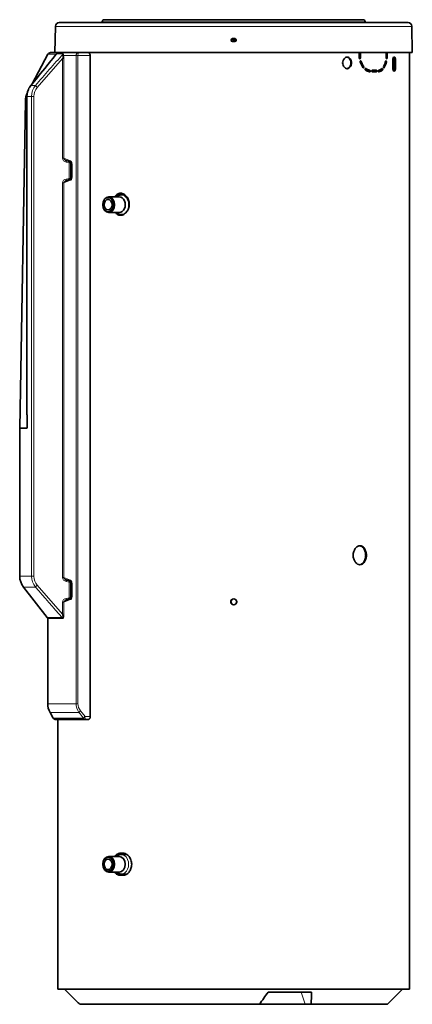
# Model space of a CAD drawing. Header units: millimetres. Extents: x -1322 to 2906, y -1845 to 3109.
# Tile 3 of 7: x -1306 to -632, y 355 to 2046. Entities that reach past the tile are written whole.
import ezdxf

# ---------------------------------------------------------------- set-up
doc = ezdxf.new("R2010")
doc.units = ezdxf.units.MM
for name, color, linetype in [('7622280', 7, 'Continuous'), ('7627262', 7, 'Continuous'), ('7627729', 7, 'Continuous'), ('7682704', 7, 'Continuous'), ('97758856_ECROU_R', 7, 'Continuous'), ('EEP06411_TUBE_CO', 7, 'Continuous'), ('FactualArea', 7, 'Continuous')]:
    doc.layers.add(name, color=color, linetype=linetype)

# ---------------------------------------------------------------- blocks, each defined once
blk = doc.blocks.new('SE1')
at = {"layer": '7622280', "color": 2, "linetype": 'Continuous', "lineweight": 35}
for p, q in [((-697.7, 1955.9), (-697, 1958.9)), ((-1228.6, 380.9), (-1205, 357.4)), ((-804.9, 375.9), (-879.2, 375.9)), ((-674.6, 354.9), (-648.6, 380.9)), ((-1202.5, 354.9), (-894.1, 354.9)), ((-894.1, 354.9), (-815.5, 354.9)), ((-815.5, 354.9), (-805.4, 354.9)), ((-805.4, 354.9), (-674.6, 354.9))]:
    blk.add_line(p, q, dxfattribs=at)
at = {"layer": '7622280', "color": 7, "linetype": 'Continuous', "lineweight": 18}
blk.add_line((-822.7, 375.9), (-815.5, 354.9), dxfattribs=at)
at = {"layer": '7622280', "color": 2, "linetype": 'Continuous', "lineweight": 35}
for centre, radius, start, end in [((-5130.8, 3371.9), 5201.1, 324.5452, 324.8287), ((-3632.7, 434.2), 2828.5, 358.3929, 358.8184), ((733.9, 2296), 2741.8, 224.9963, 225.07)]:
    blk.add_arc(centre, radius, start, end, dxfattribs=at)
at = {"layer": '7627262', "color": 2, "linetype": 'Continuous', "lineweight": 35}
for p, q in [((-1257, 1986.3), (-1283.9, 1935.5)), ((-1204.7, 1988.9), (-1252.5, 1988.9)), ((-1204.7, 1988.9), (-1188.8, 1988.9)), ((-1184.4, 848.9), (-1184.4, 1983.9)), ((-1293.1, 1913.9), (-1293.1, 1367.3)), ((-1295.7, 1906.4), (-1305.5, 1343.9)), ((-1225.8, 1803.9), (-1226.8, 1804.3)), ((-1216.3, 1797.2), (-1216.3, 1775.7)), ((-1305.5, 1343.9), (-1293, 1343.9)), ((-1305.5, 1343.9), (-1305.5, 1089.9)), ((-1225.8, 1083.9), (-1226.8, 1084.3)), ((-1299.2, 1071.4), (-1258.2, 1018.9)), ((-1216.3, 1077.2), (-1216.3, 1055.7)), ((-1257.5, 1017.1), (-1257.5, 871.1)), ((-1253.5, 856.1), (-1247.9, 846.4)), ((-1243.6, 843.9), (-1192.7, 843.9)), ((-1188.5, 843.9), (-1192.7, 843.9))]:
    blk.add_line(p, q, dxfattribs=at)
at = {"layer": '7627262', "color": 7, "linetype": 'Continuous', "lineweight": 18}
for p, q in [((-1232.2, 1978.8), (-1275.4, 1929.3)), ((-1242.8, 1986.3), (-1257, 1986.3)), ((-1241.9, 1987), (-1230.7, 1987)), ((-1232.2, 1807.6), (-1232.2, 1978.8)), ((-1232.2, 1978.8), (-1229.8, 1978.8)), ((-1208.9, 1983.9), (-1230.2, 1983.9)), ((-1229.8, 1978.8), (-1229.8, 1807.6)), ((-1208.9, 871.1), (-1208.9, 1983.9)), ((-1208.9, 1983.9), (-1205.6, 1983.9)), ((-1205.6, 1983.9), (-1205.6, 871.1)), ((-1184.4, 1983.9), (-1205.6, 1983.9)), ((-1286.4, 1932.4), (-1286.5, 1932.4)), ((-1286.4, 1932.4), (-1278.6, 1932.4)), ((-1293, 1913.9), (-1293.1, 1913.9)), ((-1285.4, 1913.9), (-1293, 1913.9)), ((-1293, 1913.9), (-1293, 1344)), ((-1285.4, 1089.9), (-1285.4, 1913.9)), ((-1285.4, 1913.9), (-1281.2, 1913.9)), ((-1281.2, 1913.9), (-1281.2, 1089.9)), ((-1293.1, 1906.4), (-1295.7, 1906.4)), ((-1232.2, 1807.6), (-1229.8, 1807.6)), ((-1229.8, 1807.6), (-1218.4, 1803.1)), ((-1220.6, 1799.9), (-1226, 1801)), ((-1220.6, 1772.9), (-1220.6, 1799.9)), ((-1220.6, 1799.9), (-1218.2, 1799.9)), ((-1216.6, 1799.3), (-1218.2, 1799.9)), ((-1218.2, 1799.9), (-1218.2, 1772.9)), ((-1216.3, 1797.2), (-1215.9, 1797.2)), ((-1215.9, 1797.2), (-1215.9, 1775.7)), ((-1216.3, 1775.7), (-1215.9, 1775.7)), ((-1232.2, 1087.6), (-1232.2, 1765.3)), ((-1232.2, 1765.3), (-1229.8, 1765.3)), ((-1218.4, 1769.8), (-1229.8, 1765.3)), ((-1229.8, 1765.3), (-1229.8, 1087.6)), ((-1226, 1771.9), (-1220.6, 1772.9)), ((-1220.6, 1772.9), (-1218.2, 1772.9)), ((-1218.2, 1772.9), (-1216.6, 1773.6)), ((-1285.4, 1089.9), (-1305.5, 1089.9)), ((-1285.4, 1089.9), (-1281.2, 1089.9)), ((-1232.2, 1087.6), (-1229.8, 1087.6)), ((-1229.8, 1087.6), (-1218.4, 1083.1)), ((-1278.6, 1071.4), (-1299.2, 1071.4)), ((-1275.4, 1074.5), (-1232.2, 1025)), ((-1220.6, 1079.9), (-1226, 1081)), ((-1220.6, 1052.9), (-1220.6, 1079.9)), ((-1220.6, 1079.9), (-1218.2, 1079.9)), ((-1216.6, 1079.3), (-1218.2, 1079.9)), ((-1218.2, 1079.9), (-1218.2, 1052.9)), ((-1216.3, 1077.2), (-1215.9, 1077.2)), ((-1215.9, 1077.2), (-1215.9, 1055.7)), ((-1218.4, 1049.8), (-1229.8, 1045.3)), ((-1226, 1051.9), (-1220.6, 1052.9)), ((-1220.6, 1052.9), (-1218.2, 1052.9)), ((-1218.2, 1052.9), (-1216.6, 1053.6)), ((-1216.3, 1055.7), (-1215.9, 1055.7)), ((-1232.2, 1025), (-1232.2, 1045.3)), ((-1232.2, 1045.3), (-1229.8, 1045.3)), ((-1229.8, 1045.3), (-1229.8, 1025)), ((-1258.2, 1018.9), (-1232.6, 1018.9)), ((-1257.5, 1017.1), (-1232, 1017.1)), ((-1232.2, 1025), (-1229.8, 1025)), ((-1208.9, 871.1), (-1257.5, 871.1)), ((-1208.9, 871.1), (-1205.6, 871.1)), ((-1203.9, 856.1), (-1253.5, 856.1)), ((-1196.3, 846.4), (-1247.9, 846.4)), ((-1201.1, 858.6), (-1193.5, 848.9)), ((-1193.5, 848.9), (-1184.4, 848.9))]:
    blk.add_line(p, q, dxfattribs=at)
for centre, radius, start, end in [((8575, -6057.5), 12692, 140.66675, 140.98501), ((1842.5, -756), 4119.3, 138.2484, 139.2595), ((-942.1, 1780.4), 364.4, 145.5991, 146.0695), ((-1225.9, 1971.4), 22.3, 135.6586, 139.8957), ((-1236.8, 1979.8), 8.86, 125.376, 132.8752), ((-1251.7, 1983.5), 20.1, 346.2862, 358.428), ((-1222.7, 1983), 8.89, 153.2198, 180.2874), ((-1224.3, 1986.3), 6.41, 173.9405, 202.0088), ((-1254, 1979.2), 24.3, 359.0552, 11.3579), ((-1263.5, 1913.9), 29.4, 141.037, 179.9195), ((-1256.8, 1913.8), 28.6, 139.5315, 179.814), ((-1257.7, 1913.8), 23.5, 138.7484, 179.7497), ((-1225, 1808.1), 7.2, 184.232, 261.7451), ((-1225, 1764.8), 7.18, 98.0819, 175.941), ((24142.7, 1215.2), 25436, 179.63821, 179.70996), ((46699.9, 1236.4), 47993, 179.87056, 179.87159), ((-1256.7, 1090), 28.7, 180.2599, 220.3946), ((-1257.6, 1090), 23.6, 180.3497, 221.1522), ((-1225, 1088.1), 7.2, 184.232, 261.7451), ((1873.6, 3786.9), 4160.6, 220.744, 221.705), ((-1225, 1044.8), 7.18, 98.0819, 175.941), ((-1183.5, 871.4), 25.4, 180.485, 216.8151), ((-1185.2, 871.4), 20.4, 180.6727, 218.7038), ((2, 1794.9), 1528.2, 217.9011, 218.3629)]:
    blk.add_arc(centre, radius, start, end, dxfattribs=at)
at = {"layer": '7627262', "color": 2, "linetype": 'Continuous', "lineweight": 35}
for centre, radius, start, end in [((-1252.5, 1983.9), 5, 90, 152), ((-1189.7, 1984.1), 5.27, 358.3766, 52.5544), ((-1265.7, 1905.9), 30, 153.3212, 179), ((-1140.4, 2013.3), 226, 247.5241, 250.2783), ((-1141.8, 1563.2), 222.2, 109.6979, 112.5017), ((46699.9, 1236.4), 47993, 179.8438, 179.87056), ((-1275.5, 1089.9), 30, 180, 218), ((-1141.1, 1291.7), 224.3, 247.5205, 250.2962), ((-1141.7, 843), 222.4, 109.6986, 112.4991), ((-1260.5, 1017.1), 3, 0, 38), ((-1227.5, 871.1), 30, 180, 210), ((-1243.6, 848.9), 5, 210, 270)]:
    blk.add_arc(centre, radius, start, end, dxfattribs=at)
at = {"layer": '7627262', "color": 7, "linetype": 'Continuous', "lineweight": 18}
for centre, major_axis, ratio, start_param, end_param in [((-1245.3, 1987.7), (2.27, -1.96), 0.600303, 0.044278, 0.333139), ((-1233, 1983.9), (2.92, 0.67), 0.448646, 5.089264, 5.810787), ((-1204.7, 1983.9), (0, -5), 0.846182, 3.141593, 4.712389), ((-1204.7, 1983.9), (0, 5), 0.173648, 0, 1.570796), ((-1274.9, 1929.3), (-3.79, 3.26), 0.068424, 0.267336, 1.491506), ((-1226.3, 1801), (-0.56, -2.95), 0.102729, 1.590214, 3.142046), ((-1220.9, 1799.9), (-0.56, -2.95), 0.102729, 1.59021, 2.31313), ((-1215.7, 1803.1), (1.02, 2.82), 0.862919, 1.874285, 3.033561), ((-1220.9, 1799.9), (-1.14, -2.77), 0.890522, 1.92177, 2.357158), ((-1226.3, 1771.9), (-0.56, 2.95), 0.102729, 3.141132, 4.692971), ((-1220.9, 1772.9), (-0.56, 2.95), 0.102729, 3.970934, 4.692975), ((-1215.7, 1769.8), (1.02, -2.82), 0.862919, 3.136779, 4.408901), ((-1220.9, 1772.9), (-1.14, 2.77), 0.890522, 3.941112, 4.361415), ((-1226.3, 1081), (-0.56, -2.95), 0.102729, 1.590214, 3.142046), ((-1215.7, 1083.1), (1.02, 2.82), 0.862918, 1.874286, 3.033563), ((-1274.9, 1074.5), (-3.79, -3.26), 0.068424, 4.791679, 6.015849), ((-1220.9, 1079.9), (-0.56, -2.95), 0.102729, 1.59021, 2.312153), ((-1220.9, 1079.9), (-1.14, -2.77), 0.890522, 1.921773, 2.356526), ((-1226.3, 1051.9), (-0.56, 2.95), 0.102729, 3.141132, 4.692971), ((-1220.9, 1052.9), (-0.56, 2.95), 0.102729, 3.971375, 4.692975), ((-1215.7, 1049.8), (1.02, -2.82), 0.862918, 3.136723, 4.408899), ((-1220.9, 1052.9), (-1.14, 2.77), 0.890522, 3.941728, 4.361412), ((-1234.8, 1017.1), (0, 3), 0.919229, 4.712389, 5.375614), ((-1200.2, 858.6), (-3.95, -3.06), 0.107348, 4.850109, 5.792231), ((-1192.7, 848.9), (-3.93, -3.09), 0.108425, 4.849258, 5.777847), ((-1192.7, 848.9), (0, 5), 0.831384, 2.094395, 3.141593), ((-1192.7, 848.9), (0, -5), 0.173648, 4.712389, 6.283185)]:
    blk.add_ellipse(centre, major_axis=major_axis, ratio=ratio, start_param=start_param, end_param=end_param, dxfattribs=at)
at = {"layer": '7627262', "color": 2, "linetype": 'Continuous', "lineweight": 35}
for points in [[(-1243.3, 1985.5), (-1246.9, 1981.1), (-1261.3, 1963.5), (-1286.5, 1932.4)], [(-1226.8, 1768.6), (-1226.7, 1768.7), (-1226.4, 1768.8), (-1225.8, 1768.9)], [(-1226.8, 1048.6), (-1226.7, 1048.7), (-1226.4, 1048.8), (-1225.8, 1048.9)]]:
    blk.add_open_spline(points, degree=3, dxfattribs=at)
for points, knots in [([(-1186.5, 1988.3), (-1186.6, 1988.4), (-1186.7, 1988.5), (-1186.9, 1988.6), (-1186.9, 1988.7), (-1187, 1988.8), (-1187, 1988.8), (-1187, 1988.9)], [0, 0, 0, 0, 0.25, 0.25, 0.5, 0.5, 0.6835363, 0.6835363, 0.6835363, 0.6835363]), ([(-1286.5, 1932.4), (-1287.3, 1931.3), (-1288.7, 1929.4), (-1290.6, 1925.9), (-1292, 1922.2), (-1292.8, 1918.4), (-1293.1, 1915.5), (-1293.1, 1914.1), (-1293.1, 1913.9)], [0, 0, 0, 0, 0.187147, 0.383631, 0.580284, 0.774245, 0.969258, 1, 1, 1, 1]), ([(-1217.1, 1800.5), (-1217.1, 1800.5), (-1217.1, 1800.5), (-1216.9, 1800.2), (-1216.6, 1799.6), (-1216.4, 1798.7), (-1216.3, 1797.7), (-1216.3, 1797.3), (-1216.3, 1797.2)], [0.2302418, 0.2302418, 0.2302418, 0.2302418, 0.3033616, 0.4459558, 0.5927656, 0.7625235, 0.9598412, 1, 1, 1, 1]), ([(-1216.3, 1775.7), (-1216.3, 1775.3), (-1216.3, 1774.4), (-1216.6, 1773.3), (-1216.9, 1772.7), (-1217.1, 1772.4), (-1217.1, 1772.4), (-1217.1, 1772.4)], [0, 0, 0, 0, 0.1804067, 0.3728789, 0.5223997, 0.6488963, 0.7174313, 0.7174313, 0.7174313, 0.7174313]), ([(-1293, 1344), (-1293, 1344), (-1293, 1344), (-1293, 1344), (-1293, 1344), (-1293, 1344), (-1293, 1344), (-1293, 1343.9), (-1293, 1343.9), (-1293, 1343.9)], [0, 0, 0, 0, 0.137238, 0.137238, 0.137238, 0.541884, 0.541884, 0.541884, 1, 1, 1, 1]), ([(-1217.1, 1080.5), (-1217.1, 1080.5), (-1217.1, 1080.5), (-1216.9, 1080.2), (-1216.6, 1079.6), (-1216.4, 1078.7), (-1216.3, 1077.7), (-1216.3, 1077.3), (-1216.3, 1077.2)], [0.230241, 0.230241, 0.230241, 0.230241, 0.3033616, 0.4459559, 0.592766, 0.7625241, 0.959842, 1, 1, 1, 1]), ([(-1216.3, 1055.7), (-1216.3, 1055.3), (-1216.3, 1054.4), (-1216.6, 1053.3), (-1216.9, 1052.7), (-1217.1, 1052.4), (-1217.1, 1052.4), (-1217.1, 1052.4)], [0, 0, 0, 0, 0.1804068, 0.372879, 0.5223999, 0.6488965, 0.7174315, 0.7174315, 0.7174315, 0.7174315]), ([(-1188.5, 843.9), (-1188, 843.9), (-1187.6, 844), (-1186.9, 844.3), (-1186.7, 844.5), (-1186.3, 844.8), (-1186.1, 844.9), (-1185.8, 845.2), (-1185.7, 845.3), (-1185.5, 845.6), (-1185.4, 845.7), (-1185.2, 846.1), (-1185, 846.4), (-1184.7, 847), (-1184.6, 847.4), (-1184.5, 848), (-1184.5, 848.2), (-1184.4, 848.5), (-1184.4, 848.7), (-1184.4, 848.9)], [0, 0, 0, 0, 0.25, 0.25, 0.375, 0.375, 0.5, 0.5, 0.5625, 0.5625, 0.625, 0.625, 0.75, 0.75, 0.875, 0.875, 0.9375, 0.9375, 1, 1, 1, 1])]:
    blk.add_open_spline(points, degree=3, knots=knots, dxfattribs=at)
at = {"layer": '7627262', "color": 7, "linetype": 'Continuous', "lineweight": 18}
for points, knots in [([(-1229.8, 1807.6), (-1229.7, 1807.3), (-1229.7, 1807.1), (-1229.6, 1806.7), (-1229.5, 1806.6), (-1229.4, 1806.4), (-1229.3, 1806.3), (-1229.1, 1806), (-1229, 1805.8), (-1228.7, 1805.4), (-1228.5, 1805.3), (-1228.1, 1805), (-1227.9, 1804.8), (-1227.5, 1804.6), (-1227.3, 1804.5), (-1227.1, 1804.3), (-1227, 1804.3), (-1226.9, 1804.3)], [0, 0, 0, 0, 0.125, 0.125, 0.1875, 0.1875, 0.25, 0.25, 0.375, 0.375, 0.5, 0.5, 0.625, 0.625, 0.75, 0.75, 0.7972217, 0.7972217, 0.7972217, 0.7972217]), ([(-1218.4, 1803.1), (-1218.2, 1803.1), (-1218, 1803), (-1217.7, 1802.7), (-1217.6, 1802.6), (-1217.3, 1802.2), (-1217.1, 1802), (-1216.8, 1801.6), (-1216.7, 1801.3), (-1216.5, 1800.8), (-1216.4, 1800.5), (-1216.2, 1799.9), (-1216.1, 1799.6), (-1216, 1798.9), (-1216, 1798.6), (-1215.9, 1797.9), (-1215.9, 1797.5), (-1215.9, 1797.2)], [0, 0, 0, 0, 0.125, 0.125, 0.25, 0.25, 0.375, 0.375, 0.5, 0.5, 0.625, 0.625, 0.75, 0.75, 0.875, 0.875, 1, 1, 1, 1]), ([(-1215.9, 1775.7), (-1215.9, 1775.4), (-1215.9, 1775), (-1216, 1774.3), (-1216, 1774), (-1216.1, 1773.3), (-1216.2, 1773), (-1216.4, 1772.4), (-1216.5, 1772.1), (-1216.7, 1771.6), (-1216.8, 1771.3), (-1217.1, 1770.9), (-1217.3, 1770.6), (-1217.6, 1770.3), (-1217.7, 1770.1), (-1218, 1769.9), (-1218.2, 1769.8), (-1218.4, 1769.8)], [0, 0, 0, 0, 0.125, 0.125, 0.25, 0.25, 0.375, 0.375, 0.5, 0.5, 0.625, 0.625, 0.75, 0.75, 0.875, 0.875, 1, 1, 1, 1]), ([(-1226.9, 1768.6), (-1227, 1768.6), (-1227.1, 1768.6), (-1227.6, 1768.3), (-1228, 1768.1), (-1228.7, 1767.5), (-1229, 1767.1), (-1229.4, 1766.5), (-1229.5, 1766.3), (-1229.7, 1765.8), (-1229.7, 1765.6), (-1229.8, 1765.3)], [0.2055088, 0.2055088, 0.2055088, 0.2055088, 0.25, 0.25, 0.5, 0.5, 0.75, 0.75, 0.875, 0.875, 1, 1, 1, 1]), ([(-1229.8, 1087.6), (-1229.7, 1087.3), (-1229.7, 1087.1), (-1229.6, 1086.7), (-1229.5, 1086.6), (-1229.4, 1086.4), (-1229.3, 1086.3), (-1229.1, 1086), (-1229, 1085.8), (-1228.7, 1085.4), (-1228.5, 1085.3), (-1228.1, 1085), (-1227.9, 1084.8), (-1227.5, 1084.6), (-1227.3, 1084.5), (-1227.1, 1084.3), (-1227, 1084.3), (-1226.9, 1084.3)], [0, 0, 0, 0, 0.125, 0.125, 0.1875, 0.1875, 0.25, 0.25, 0.375, 0.375, 0.5, 0.5, 0.625, 0.625, 0.75, 0.75, 0.7973385, 0.7973385, 0.7973385, 0.7973385]), ([(-1218.4, 1083.1), (-1218.2, 1083.1), (-1218, 1083), (-1217.7, 1082.7), (-1217.6, 1082.6), (-1217.3, 1082.2), (-1217.1, 1082), (-1216.8, 1081.6), (-1216.7, 1081.3), (-1216.5, 1080.8), (-1216.4, 1080.5), (-1216.2, 1079.9), (-1216.1, 1079.6), (-1216, 1078.9), (-1216, 1078.6), (-1215.9, 1077.9), (-1215.9, 1077.5), (-1215.9, 1077.2)], [0, 0, 0, 0, 0.125, 0.125, 0.25, 0.25, 0.375, 0.375, 0.5, 0.5, 0.625, 0.625, 0.75, 0.75, 0.875, 0.875, 1, 1, 1, 1]), ([(-1226.9, 1048.6), (-1227, 1048.6), (-1227.1, 1048.6), (-1227.6, 1048.3), (-1228, 1048.1), (-1228.7, 1047.5), (-1229, 1047.1), (-1229.4, 1046.5), (-1229.5, 1046.3), (-1229.7, 1045.8), (-1229.7, 1045.6), (-1229.8, 1045.3)], [0.2054868, 0.2054868, 0.2054868, 0.2054868, 0.25, 0.25, 0.5, 0.5, 0.75, 0.75, 0.875, 0.875, 1, 1, 1, 1]), ([(-1215.9, 1055.7), (-1215.9, 1055.4), (-1215.9, 1055), (-1216, 1054.3), (-1216, 1054), (-1216.1, 1053.3), (-1216.2, 1053), (-1216.4, 1052.4), (-1216.5, 1052.1), (-1216.7, 1051.6), (-1216.8, 1051.3), (-1217.1, 1050.9), (-1217.3, 1050.6), (-1217.6, 1050.3), (-1217.7, 1050.1), (-1218, 1049.9), (-1218.2, 1049.8), (-1218.4, 1049.8)], [0, 0, 0, 0, 0.125, 0.125, 0.25, 0.25, 0.375, 0.375, 0.5, 0.5, 0.625, 0.625, 0.75, 0.75, 0.875, 0.875, 1, 1, 1, 1]), ([(-1232.6, 1018.9), (-1232.5, 1018.9), (-1232.4, 1018.9), (-1232.3, 1018.9), (-1232.2, 1018.9), (-1232.1, 1019), (-1232, 1019.1), (-1231.9, 1019.2), (-1231.8, 1019.3), (-1231.8, 1019.5), (-1231.7, 1019.6), (-1231.7, 1019.9), (-1231.7, 1020.1), (-1231.6, 1020.5), (-1231.6, 1020.8), (-1231.6, 1021.4), (-1231.7, 1021.8), (-1231.7, 1022.4), (-1231.8, 1022.7), (-1231.9, 1023.7), (-1232, 1024.3), (-1232.2, 1025)], [0, 0, 0, 0, 0.0625, 0.0625, 0.125, 0.125, 0.1875, 0.1875, 0.25, 0.25, 0.3125, 0.3125, 0.375, 0.375, 0.5, 0.5, 0.625, 0.625, 0.75, 0.75, 1, 1, 1, 1]), ([(-1229.8, 1025), (-1229.8, 1024.1), (-1229.8, 1023.2), (-1229.9, 1021.9), (-1229.9, 1021.4), (-1230.1, 1020.6), (-1230.1, 1020.2), (-1230.3, 1019.4), (-1230.4, 1019), (-1230.7, 1018.3), (-1230.8, 1018), (-1231.1, 1017.5), (-1231.3, 1017.4), (-1231.6, 1017.2), (-1231.7, 1017.1), (-1231.8, 1017.1), (-1231.9, 1017.1), (-1232, 1017.1)], [0, 0, 0, 0, 0.25, 0.25, 0.375, 0.375, 0.5, 0.5, 0.625, 0.625, 0.75, 0.75, 0.875, 0.875, 0.9375, 0.9375, 1, 1, 1, 1])]:
    blk.add_open_spline(points, degree=3, knots=knots, dxfattribs=at)
at = {"layer": '7627729', "color": 2, "linetype": 'Continuous', "lineweight": 35}
for p, q in [((-1240.2, 1989), (-1240.2, 1988.9)), ((-723.1, 1979.9), (-723.1, 1989)), ((-722.2, 1989), (-722.2, 1979.9)), ((-721, 1989), (-721, 1979.9)), ((-676.7, 1979.9), (-676.7, 1989)), ((-676.6, 1989), (-676.6, 1979.9)), ((-675.2, 1989), (-675.2, 1979.9)), ((-636.5, 380.9), (-636.5, 1989)), ((-665.6, 1975.4), (-665.6, 1963.4)), ((-662.2, 1963.4), (-662.2, 1975.4)), ((-660.7, 1963.4), (-660.7, 1975.4)), ((-700.7, 1958.9), (-693.5, 1958.9)), ((-693.5, 1955.9), (-700.7, 1955.9)), ((-1240.2, 843.9), (-1240.2, 380.9)), ((-1128.6, 614.4), (-1132.4, 614.4)), ((-1132.4, 576.4), (-1128.6, 576.4)), ((-637, 380.9), (-1240.2, 380.9)), ((-637, 380.9), (-636.5, 380.9)), ((-636.5, 380.9), (-636.5, 380.9))]:
    blk.add_line(p, q, dxfattribs=at)
at = {"layer": '7627729', "color": 7, "linetype": 'Continuous', "lineweight": 18}
for p, q in [((-722.2, 1979.9), (-721, 1979.9)), ((-676.6, 1979.9), (-675.2, 1979.9)), ((-637, 380.9), (-637, 1989)), ((-636.5, 380.9), (-636.5, 1989)), ((-720.6, 1974), (-719.5, 1974)), ((-716.4, 1965.4), (-715.2, 1965.4)), ((-712.5, 1961.7), (-711.6, 1961.7)), ((-681, 1963.2), (-679.9, 1963.2)), ((-677.8, 1972.7), (-676.4, 1972.7)), ((-662.2, 1975.4), (-660.7, 1975.4)), ((-662.2, 1963.4), (-660.7, 1963.4)), ((-706.2, 1958.9), (-705, 1958.9)), ((-684.5, 1959), (-683.1, 1959))]:
    blk.add_line(p, q, dxfattribs=at)
at = {"layer": '7627729', "color": 2, "linetype": 'Continuous', "lineweight": 35}
blk.add_circle((-938.3, 1045.9), 5.11, dxfattribs=at)
for centre, radius, start, end in [((-691.2, 1981.9), 31.5, 196.9489, 216.4016), ((-693.5, 1982.1), 28.3, 196.6886, 216.032), ((-692.3, 1982.2), 28.4, 196.8227, 216.1408), ((-704.7, 1971.5), 12.7, 230.5916, 263.1785), ((-703.5, 1971.7), 12.9, 230.846, 263.1437), ((-690.7, 1968.4), 9.58, 277.3609, 315.6399), ((-711.3, 1979.7), 34.2, 331.2776, 348.3285), ((-707.6, 1980.3), 30.5, 330.8545, 348.0525), ((-710.1, 1979.8), 34.4, 331.2153, 348.1929), ((-703.4, 1970.2), 14.4, 230.9018, 263.2133), ((-692.1, 1966.3), 10.5, 282.0515, 316.0295), ((-690.8, 1966.5), 10.7, 277.464, 315.7181)]:
    blk.add_arc(centre, radius, start, end, dxfattribs=at)
for points, knots in [([(-736.1, 1971.4), (-736.1, 1974), (-737, 1976.5), (-739.1, 1979.3), (-739.9, 1980.1), (-741.7, 1981.1), (-742.7, 1981.4), (-744.7, 1981.4), (-745.7, 1981.1), (-747.5, 1980.1), (-748.4, 1979.3), (-750.5, 1976.5), (-751.5, 1974), (-751.5, 1968.8), (-750.5, 1966.3), (-748.4, 1963.5), (-747.5, 1962.8), (-745.7, 1961.7), (-744.7, 1961.4), (-742.7, 1961.4), (-741.7, 1961.7), (-739.9, 1962.8), (-739.1, 1963.5), (-737, 1966.3), (-736.1, 1968.8), (-736.1, 1971.4)], [0, 0, 0, 0, 0.125, 0.125, 0.1875, 0.1875, 0.25, 0.25, 0.3125, 0.3125, 0.375, 0.375, 0.5, 0.5, 0.625, 0.625, 0.6875, 0.6875, 0.75, 0.75, 0.8125, 0.8125, 0.875, 0.875, 1, 1, 1, 1]), ([(-737.2, 1971.4), (-737.2, 1972.7), (-737.7, 1975.3), (-739.4, 1978.5), (-741.8, 1980.8), (-743.7, 1981.4), (-744.7, 1981.4)], [0, 0, 0, 0, 0.0623788, 0.1250757, 0.1877301, 0.25, 0.25, 0.25, 0.25]), ([(-723.1, 1979.9), (-723.1, 1979.5), (-723, 1979.2), (-722.6, 1978.6), (-722.4, 1978.4), (-721.8, 1978.4), (-721.5, 1978.6), (-721.1, 1979.2), (-721, 1979.5), (-721, 1979.9)], [0, 0, 0, 0, 0.25, 0.25, 0.5, 0.5, 0.75, 0.75, 1, 1, 1, 1]), ([(-722.6, 1978.7), (-722.6, 1978.7), (-722.5, 1978.9), (-722.4, 1979), (-722.3, 1979.3), (-722.2, 1979.5), (-722.2, 1979.7), (-722.2, 1979.9), (-722.2, 1979.9)], [0.6890697, 0.6890697, 0.6890697, 0.6890697, 0.7496031, 0.7996517, 0.8497218, 0.8998211, 0.9499118, 1, 1, 1, 1]), ([(-676.7, 1979.9), (-676.7, 1979.5), (-676.6, 1979.2), (-676.3, 1978.6), (-676.1, 1978.4), (-675.7, 1978.4), (-675.5, 1978.6), (-675.3, 1979.2), (-675.2, 1979.5), (-675.2, 1979.9)], [0, 0, 0, 0, 0.25, 0.25, 0.5, 0.5, 0.75, 0.75, 1, 1, 1, 1]), ([(-660.7, 1975.4), (-660.7, 1977), (-660.9, 1978.5), (-661.8, 1980.8), (-662.4, 1981.4), (-663.7, 1981.4), (-664.4, 1980.8), (-665.3, 1978.5), (-665.6, 1977), (-665.6, 1975.4)], [0, 0, 0, 0, 0.25, 0.25, 0.5, 0.5, 0.75, 0.75, 1, 1, 1, 1]), ([(-662.2, 1975.4), (-662.2, 1975.5), (-662.2, 1975.6), (-662.2, 1975.9), (-662.2, 1976.1), (-662.2, 1976.3), (-662.2, 1976.6), (-662.2, 1976.8), (-662.2, 1977), (-662.3, 1977.3), (-662.3, 1977.5), (-662.3, 1977.7), (-662.4, 1977.9), (-662.4, 1978.1), (-662.4, 1978.3), (-662.5, 1978.5), (-662.5, 1978.7), (-662.6, 1978.9), (-662.7, 1979.1), (-662.7, 1979.3), (-662.8, 1979.5), (-662.8, 1979.7), (-662.9, 1979.8), (-663, 1980), (-663, 1980.1), (-663.1, 1980.3), (-663.2, 1980.4), (-663.3, 1980.5), (-663.4, 1980.6), (-663.4, 1980.7), (-663.5, 1980.9), (-663.6, 1980.9), (-663.7, 1981), (-663.8, 1981.1), (-663.8, 1981.1), (-663.8, 1981.1)], [0, 0, 0, 0, 0.0125205, 0.0250364, 0.0375501, 0.0500633, 0.0625771, 0.0750921, 0.0876084, 0.1001258, 0.1126439, 0.1251621, 0.1376796, 0.1501957, 0.1627099, 0.1752217, 0.1877309, 0.2002377, 0.2127427, 0.2252471, 0.2377526, 0.2502616, 0.2627697, 0.2752722, 0.2877718, 0.3002701, 0.3127685, 0.3252675, 0.3377674, 0.3502682, 0.3627694, 0.3752706, 0.3877712, 0.4002705, 0.4022008, 0.4022008, 0.4022008, 0.4022008]), ([(-744.2, 1961.4), (-743.4, 1961.5), (-741.6, 1962.1), (-739.4, 1964.3), (-737.7, 1967.5), (-737.2, 1970.1), (-737.2, 1971.4)], [0.7609278, 0.7609278, 0.7609278, 0.7609278, 0.8122699, 0.8749243, 0.9376212, 1, 1, 1, 1]), ([(-719.5, 1974), (-719.6, 1974.3), (-719.8, 1974.6), (-720.3, 1974.9), (-720.6, 1974.9), (-721.1, 1974.6), (-721.3, 1974.2), (-721.5, 1973.5), (-721.5, 1973.1), (-721.4, 1972.7)], [0, 0, 0, 0, 0.25, 0.25, 0.5, 0.5, 0.75, 0.75, 1, 1, 1, 1]), ([(-720.6, 1974), (-720.7, 1974), (-720.7, 1974.1), (-720.7, 1974.2), (-720.8, 1974.3), (-720.8, 1974.4), (-720.9, 1974.5), (-721, 1974.5), (-721, 1974.6), (-721, 1974.6)], [0, 0, 0, 0, 0.0263769, 0.0527415, 0.0791064, 0.1054749, 0.1318435, 0.1582066, 0.1724555, 0.1724555, 0.1724555, 0.1724555]), ([(-716.6, 1963.2), (-716.4, 1962.9), (-716.1, 1962.8), (-715.6, 1962.8), (-715.3, 1963), (-715, 1963.6), (-714.9, 1964), (-714.9, 1964.8), (-715, 1965.2), (-715.2, 1965.4)], [0, 0, 0, 0, 0.25, 0.25, 0.5, 0.5, 0.75, 0.75, 1, 1, 1, 1]), ([(-716.5, 1963.1), (-716.5, 1963.1), (-716.5, 1963.2), (-716.4, 1963.2), (-716.3, 1963.4), (-716.1, 1963.8), (-716.1, 1964.3), (-716.1, 1964.6), (-716.2, 1964.9), (-716.2, 1965.1), (-716.3, 1965.3), (-716.4, 1965.4), (-716.4, 1965.4)], [0.4379497, 0.4379497, 0.4379497, 0.4379497, 0.4478386, 0.4741879, 0.5005502, 0.6250574, 0.7496215, 0.7997083, 0.8497962, 0.8998914, 0.9499567, 1, 1, 1, 1]), ([(-711.6, 1961.7), (-711.8, 1961.9), (-712.1, 1961.9), (-712.6, 1961.7), (-712.8, 1961.4), (-713.1, 1960.7), (-713.1, 1960.3), (-712.9, 1959.5), (-712.7, 1959.2), (-712.5, 1959)], [0, 0, 0, 0, 0.25, 0.25, 0.5, 0.5, 0.75, 0.75, 1, 1, 1, 1]), ([(-684.5, 1959), (-684.5, 1959), (-684.4, 1959.1), (-684.4, 1959.1), (-684.3, 1959.2), (-684.3, 1959.3), (-684.2, 1959.4), (-684.2, 1959.5), (-684.2, 1959.6), (-684.1, 1959.7), (-684.1, 1959.8), (-684.1, 1959.9), (-684.1, 1960.1), (-684.1, 1960.2), (-684.1, 1960.3), (-684.1, 1960.4), (-684.1, 1960.6), (-684.1, 1960.7), (-684.1, 1960.8), (-684.1, 1960.9), (-684.2, 1961.2), (-684.3, 1961.4), (-684.3, 1961.5)], [0, 0, 0, 0, 0.026349, 0.0526932, 0.0790457, 0.1054097, 0.1317822, 0.158157, 0.1845293, 0.2108983, 0.2372712, 0.2636585, 0.2900364, 0.3164151, 0.3428015, 0.3691945, 0.3955885, 0.4219771, 0.4483564, 0.474729, 0.5011073, 0.625584, 0.625584, 0.625584, 0.625584]), ([(-683.1, 1959), (-683, 1959.2), (-682.8, 1959.5), (-682.7, 1960.3), (-682.7, 1960.7), (-682.9, 1961.4), (-683.1, 1961.7), (-683.5, 1961.9), (-683.7, 1961.9), (-683.9, 1961.7)], [0, 0, 0, 0, 0.25, 0.25, 0.5, 0.5, 0.75, 0.75, 1, 1, 1, 1]), ([(-681, 1965.4), (-681.1, 1965.2), (-681.2, 1964.8), (-681.3, 1964), (-681.2, 1963.6), (-680.9, 1963), (-680.7, 1962.8), (-680.3, 1962.8), (-680.1, 1962.9), (-679.9, 1963.2)], [0, 0, 0, 0, 0.25, 0.25, 0.5, 0.5, 0.75, 0.75, 1, 1, 1, 1]), ([(-676.4, 1972.7), (-676.3, 1973.1), (-676.3, 1973.5), (-676.5, 1974.2), (-676.6, 1974.6), (-677, 1974.9), (-677.2, 1974.9), (-677.6, 1974.6), (-677.7, 1974.3), (-677.8, 1974)], [0, 0, 0, 0, 0.25, 0.25, 0.5, 0.5, 0.75, 0.75, 1, 1, 1, 1]), ([(-677.8, 1972.7), (-677.8, 1972.8), (-677.8, 1972.8), (-677.8, 1973), (-677.8, 1973.1), (-677.8, 1973.2), (-677.8, 1973.3), (-677.8, 1973.5), (-677.8, 1973.6), (-677.8, 1973.7), (-677.8, 1973.8), (-677.8, 1973.9), (-677.8, 1973.9)], [0, 0, 0, 0, 0.0263803, 0.0527545, 0.0791351, 0.1055245, 0.131919, 0.1583121, 0.1846981, 0.2110761, 0.2374528, 0.250646, 0.250646, 0.250646, 0.250646]), ([(-665.6, 1963.4), (-665.6, 1961.8), (-665.3, 1960.3), (-664.4, 1958.1), (-663.7, 1957.4), (-662.4, 1957.4), (-661.8, 1958.1), (-660.9, 1960.3), (-660.7, 1961.8), (-660.7, 1963.4)], [0, 0, 0, 0, 0.25, 0.25, 0.5, 0.5, 0.75, 0.75, 1, 1, 1, 1]), ([(-663.8, 1957.7), (-663.7, 1957.7), (-663.5, 1957.9), (-663.2, 1958.4), (-662.9, 1959), (-662.7, 1959.5), (-662.6, 1959.9), (-662.5, 1960.3), (-662.4, 1960.7), (-662.3, 1961.1), (-662.3, 1961.6), (-662.2, 1962), (-662.2, 1962.5), (-662.2, 1962.9), (-662.2, 1963.3), (-662.2, 1963.4)], [0.5980765, 0.5980765, 0.5980765, 0.5980765, 0.6249704, 0.6873797, 0.7497865, 0.7747959, 0.7998003, 0.8248116, 0.8498329, 0.874862, 0.8998937, 0.9249227, 0.9499467, 0.9749687, 1, 1, 1, 1]), ([(-706, 1956), (-706, 1956), (-706, 1956), (-705.9, 1956), (-705.8, 1956.1), (-705.8, 1956.1), (-705.7, 1956.2), (-705.6, 1956.3), (-705.6, 1956.4), (-705.5, 1956.5), (-705.5, 1956.6), (-705.5, 1956.7), (-705.4, 1956.8), (-705.4, 1956.9), (-705.4, 1957), (-705.4, 1957.2), (-705.3, 1957.4), (-705.4, 1957.9), (-705.5, 1958.3), (-705.7, 1958.5), (-705.8, 1958.7), (-706, 1958.8), (-706.1, 1958.8), (-706.2, 1958.9), (-706.2, 1958.9)], [0.125101, 0.125101, 0.125101, 0.125101, 0.1316886, 0.1580383, 0.1843847, 0.2107278, 0.2370755, 0.263439, 0.2897952, 0.3161549, 0.3425255, 0.3689062, 0.3952917, 0.4216757, 0.4480548, 0.4744313, 0.5008179, 0.6253826, 0.7498919, 0.7999306, 0.8499617, 0.8999973, 0.9500055, 1, 1, 1, 1]), ([(-705.1, 1955.9), (-704.9, 1955.9), (-704.6, 1956), (-704.2, 1956.5), (-704.1, 1956.9), (-704.1, 1957.7), (-704.2, 1958.1), (-704.5, 1958.7), (-704.8, 1958.8), (-705, 1958.9)], [0, 0, 0, 0, 0.25, 0.25, 0.5, 0.5, 0.75, 0.75, 1, 1, 1, 1]), ([(-700.7, 1958.9), (-700.9, 1958.9), (-701.2, 1958.7), (-701.5, 1958.2), (-701.6, 1957.8), (-701.6, 1957), (-701.5, 1956.6), (-701.2, 1956), (-700.9, 1955.9), (-700.7, 1955.9)], [0, 0, 0, 0, 0.25, 0.25, 0.5, 0.5, 0.75, 0.75, 1, 1, 1, 1]), ([(-694.8, 1955.9), (-694.7, 1955.9), (-694.7, 1955.9), (-694.6, 1955.9), (-694.6, 1955.9), (-694.5, 1956), (-694.4, 1956), (-694.4, 1956.1), (-694.3, 1956.1), (-694.2, 1956.2), (-694.2, 1956.3), (-694.1, 1956.4), (-694.1, 1956.5), (-694, 1956.6), (-694, 1956.7), (-694, 1956.8), (-693.9, 1956.9), (-693.9, 1957), (-693.9, 1957.1), (-693.9, 1957.3), (-693.9, 1957.5), (-693.9, 1958), (-694.1, 1958.4), (-694.3, 1958.6), (-694.4, 1958.7), (-694.5, 1958.8), (-694.6, 1958.9), (-694.7, 1958.9), (-694.8, 1958.9)], [0, 0, 0, 0, 0.026337, 0.052665, 0.079, 0.105343, 0.131694, 0.158046, 0.184395, 0.210741, 0.237092, 0.263458, 0.289818, 0.31618, 0.342554, 0.368937, 0.395325, 0.421711, 0.448091, 0.474469, 0.500856, 0.625416, 0.749912, 0.799945, 0.84997, 0.900002, 0.950007, 1, 1, 1, 1]), ([(-693.5, 1955.9), (-693.2, 1955.9), (-693, 1956), (-692.7, 1956.6), (-692.6, 1957), (-692.6, 1957.8), (-692.7, 1958.2), (-693, 1958.7), (-693.2, 1958.9), (-693.5, 1958.9)], [0, 0, 0, 0, 0.25, 0.25, 0.5, 0.5, 0.75, 0.75, 1, 1, 1, 1]), ([(-689.5, 1958.9), (-689.7, 1958.8), (-689.9, 1958.7), (-690.2, 1958.1), (-690.3, 1957.7), (-690.3, 1956.9), (-690.2, 1956.5), (-689.8, 1956), (-689.6, 1955.9), (-689.4, 1955.9)], [0, 0, 0, 0, 0.25, 0.25, 0.5, 0.5, 0.75, 0.75, 1, 1, 1, 1]), ([(-1142.9, 1741.3), (-1142.7, 1741.5), (-1141.3, 1743.5), (-1138.1, 1746.5), (-1132.5, 1748.3), (-1126.7, 1746.5), (-1121.9, 1742.2), (-1118.4, 1736.1), (-1117.5, 1731.1), (-1117.5, 1728.7)], [0.6176007, 0.6176007, 0.6176007, 0.6176007, 0.6248672, 0.6875802, 0.75, 0.8124198, 0.8751328, 0.9377713, 1, 1, 1, 1]), ([(-1141.8, 1741.3), (-1141.6, 1741.5), (-1141.5, 1741.7), (-1140, 1743.7), (-1138.5, 1745.1), (-1135.1, 1747.1), (-1133.3, 1747.7), (-1131.4, 1747.7)], [0.617769, 0.617769, 0.617769, 0.617769, 0.625, 0.625, 0.6875, 0.6875, 0.75, 0.75, 0.75, 0.75]), ([(-1117.5, 1728.7), (-1117.5, 1726.2), (-1118.4, 1721.3), (-1121.9, 1715.1), (-1126.7, 1710.8), (-1132.5, 1709.1), (-1137.6, 1710.7), (-1140.4, 1713.1), (-1141.5, 1714.3)], [0, 0, 0, 0, 0.0622287, 0.1248672, 0.1875802, 0.25, 0.3124198, 0.360634, 0.360634, 0.360634, 0.360634]), ([(-1131.9, 1709.7), (-1133.6, 1709.8), (-1135.3, 1710.3), (-1138.1, 1712), (-1139.3, 1713.1), (-1140.4, 1714.3)], [0.2556531, 0.2556531, 0.2556531, 0.2556531, 0.3125, 0.3125, 0.3605832, 0.3605832, 0.3605832, 0.3605832]), ([(-710.7, 1125.9), (-710.7, 1123.8), (-711.3, 1119.5), (-713.8, 1114.3), (-717.3, 1110.5), (-721.7, 1109.1), (-726.2, 1110.5), (-730, 1114.3), (-732.7, 1119.5), (-733.8, 1125.9), (-732.7, 1132.3), (-730, 1137.6), (-726.2, 1141.3), (-721.7, 1142.7), (-717.3, 1141.3), (-713.8, 1137.6), (-711.3, 1132.3), (-710.7, 1128), (-710.7, 1125.9)], [0, 0, 0, 0, 0.062229, 0.124867, 0.18758, 0.25, 0.31242, 0.375133, 0.437771, 0.5, 0.562229, 0.624867, 0.68758, 0.75, 0.81242, 0.875133, 0.937771, 1, 1, 1, 1]), ([(-722.3, 1142.2), (-721, 1142.1), (-719.8, 1141.7), (-717.3, 1140), (-716.1, 1138.8), (-714.1, 1135.8), (-713.3, 1134), (-712.2, 1130.1), (-711.9, 1128), (-711.9, 1125.9)], [0.7581127, 0.7581127, 0.7581127, 0.7581127, 0.8125, 0.8125, 0.875, 0.875, 0.9375, 0.9375, 1, 1, 1, 1]), ([(-711.9, 1125.9), (-711.9, 1123.8), (-712.2, 1121.7), (-713.3, 1117.8), (-714.1, 1116), (-716.1, 1113), (-717.3, 1111.8), (-719.8, 1110.2), (-721, 1109.7), (-722.3, 1109.6)], [0, 0, 0, 0, 0.0625, 0.0625, 0.125, 0.125, 0.1875, 0.1875, 0.2418873, 0.2418873, 0.2418873, 0.2418873]), ([(-933.1, 1045.9), (-933.1, 1047.3), (-933.7, 1048.5), (-935.6, 1050.4), (-936.9, 1051.1), (-939.6, 1051.1), (-940.9, 1050.4), (-942.8, 1048.5), (-943.4, 1047.3), (-943.4, 1044.6), (-942.8, 1043.3), (-940.9, 1041.4), (-939.6, 1040.8), (-936.9, 1040.8), (-935.6, 1041.4), (-933.7, 1043.3), (-933.1, 1044.6), (-933.1, 1045.9)], [0, 0, 0, 0, 0.125, 0.125, 0.25, 0.25, 0.375, 0.375, 0.5, 0.5, 0.625, 0.625, 0.75, 0.75, 0.875, 0.875, 1, 1, 1, 1]), ([(-1132.4, 614.4), (-1134.4, 614.4), (-1136.2, 613.9), (-1139.7, 612), (-1141.3, 610.6), (-1142.6, 608.9)], [0, 0, 0, 0, 0.125, 0.125, 0.2495735, 0.2495735, 0.2495735, 0.2495735]), ([(-1131.4, 614.4), (-1131.8, 614.4), (-1132.4, 614.4), (-1133.5, 614.2), (-1134.5, 614), (-1135.5, 613.6), (-1136.4, 613.2), (-1137.4, 612.7), (-1138.3, 612.1), (-1139.2, 611.4), (-1140, 610.6), (-1140.8, 609.8), (-1141.2, 609.2), (-1141.5, 608.9)], [0, 0, 0, 0, 0.0227453, 0.0454828, 0.0682226, 0.0909692, 0.1137223, 0.1364795, 0.1592369, 0.181992, 0.2047445, 0.2274984, 0.2498368, 0.2498368, 0.2498368, 0.2498368]), ([(-1128.6, 576.4), (-1126.6, 576.4), (-1124.7, 576.9), (-1121, 578.8), (-1119.3, 580.2), (-1116.5, 583.7), (-1115.4, 585.8), (-1113.8, 590.4), (-1113.4, 592.9), (-1113.4, 597.9), (-1113.8, 600.4), (-1115.4, 605), (-1116.5, 607.1), (-1119.3, 610.6), (-1121, 612), (-1124.7, 613.9), (-1126.6, 614.4), (-1128.6, 614.4)], [0, 0, 0, 0, 0.125, 0.125, 0.25, 0.25, 0.375, 0.375, 0.5, 0.5, 0.625, 0.625, 0.75, 0.75, 0.875, 0.875, 1, 1, 1, 1]), ([(-1142.6, 582), (-1141.3, 580.2), (-1139.7, 578.8), (-1136.2, 576.9), (-1134.4, 576.4), (-1132.4, 576.4)], [0.7503632, 0.7503632, 0.7503632, 0.7503632, 0.875, 0.875, 1, 1, 1, 1]), ([(-1141.5, 582), (-1141, 581.4), (-1140.1, 580.3), (-1138.6, 578.9), (-1136.9, 577.8), (-1135.2, 577), (-1133.3, 576.5), (-1132, 576.4), (-1131.4, 576.4)], [0.7502254, 0.7502254, 0.7502254, 0.7502254, 0.7915675, 0.833261, 0.8749625, 0.9166569, 0.958329, 1, 1, 1, 1])]:
    blk.add_open_spline(points, degree=3, knots=knots, dxfattribs=at)
at = {"layer": '7682704', "color": 2, "linetype": 'Continuous', "lineweight": 35}
for p, q in [((-1244.3, 2034.1), (-1245.1, 1989)), ((-639.2, 2040.5), (-1237.8, 2040.5)), ((-1164, 2042), (-1164, 2040.5)), ((-716.5, 2045.5), (-1160.5, 2045.5)), ((-713, 2040.5), (-713, 2042)), ((-631.9, 1989), (-632.7, 2034.1)), ((-940.5, 2013), (-936.5, 2013)), ((-936.5, 2008), (-940.5, 2008)), ((-1245.1, 1989), (-631.9, 1989)), ((-1245.1, 1989), (-1243.6, 1989)), ((-1243.6, 1989), (-633.4, 1989)), ((-633.4, 1989), (-631.9, 1989))]:
    blk.add_line(p, q, dxfattribs=at)
at = {"layer": '7682704', "color": 7, "linetype": 'Continuous', "lineweight": 18}
for p, q in [((-1244.3, 2034.1), (-632.7, 2034.1)), ((-1164, 2042), (-713, 2042))]:
    blk.add_line(p, q, dxfattribs=at)
at = {"layer": '7682704', "color": 2, "linetype": 'Continuous', "lineweight": 35}
for centre, radius, start, end in [((-1237.8, 2034), 6.5, 90, 179), ((-1160.5, 2042), 3.5, 90, 180), ((-716.5, 2042), 3.5, 0, 90), ((-639.2, 2034), 6.5, 1, 90), ((-940.5, 2010.5), 2.5, 90, 270), ((-936.5, 2010.5), 2.5, 270, 90)]:
    blk.add_arc(centre, radius, start, end, dxfattribs=at)
at = {"layer": '97758856_ECROU_R', "color": 2, "linetype": 'Continuous', "lineweight": 35}
for p, q in [((-938.5, 2011.4), (-938.5, 2010.9)), ((-938.5, 2010.9), (-938.5, 2010.7)), ((-938.5, 2010.5), (-938, 2010.5)), ((-938, 2010.5), (-938.5, 2010.5)), ((-938.5, 2010.5), (-938.5, 2010.5)), ((-938, 2010.9), (-938, 2011.4)), ((-938, 2011.4), (-938, 2011.4)), ((-938, 2010.9), (-938, 2010.7)), ((-938, 2010.7), (-938, 2010.9)), ((-938, 2010.7), (-938, 2010.7)), ((-938, 2010.5), (-938, 2010.6)), ((-938, 2010.6), (-938, 2010.5)), ((-938, 2010.5), (-938, 2010.5))]:
    blk.add_line(p, q, dxfattribs=at)
for radius, start, end in [(2.5, 177.9929, 0), (2.36, 179.2607, 265.702), (1.5, 176.1721, 261.6657), (1.5, 280.8538, 3.8279), (2.36, 277.8425, 1.1147), (1.5, 280.8538, 3.8279), (2.5, 0, 1.2597)]:
    blk.add_arc((-938.3, 2012.9), radius, start, end, dxfattribs=at)
at = {"layer": '97758856_ECROU_R', "color": 7, "linetype": 'Continuous', "lineweight": 18}
for start, end in [(177.13, 264.079), (278.4405, 1.8132)]:
    blk.add_arc((-938.3, 2012.9), 2, start, end, dxfattribs=at)
at = {"layer": 'EEP06411_TUBE_CO', "color": 2, "linetype": 'Continuous', "lineweight": 35}
for p, q in [((-1124.8, 1744.7), (-1131.6, 1744.7)), ((-1143.6, 1741.3), (-1152.9, 1741.3)), ((-1134.6, 1741.3), (-1143.6, 1741.3)), ((-1152.9, 1714.4), (-1143.6, 1714.4)), ((-1143.6, 1714.4), (-1134.6, 1714.4)), ((-1131.6, 1711), (-1127.6, 1711)), ((-1143.6, 608.9), (-1152.9, 608.9)), ((-1134.6, 608.9), (-1143.6, 608.9)), ((-1121.8, 612.3), (-1131.6, 612.3)), ((-1152.9, 582), (-1143.6, 582)), ((-1143.6, 582), (-1134.6, 582)), ((-1131.6, 578.6), (-1121.8, 578.6))]:
    blk.add_line(p, q, dxfattribs=at)
at = {"layer": 'EEP06411_TUBE_CO', "color": 7, "linetype": 'Continuous', "lineweight": 18}
for centre, major_axis, start_param, end_param in [((-1131.6, 1727.8), (0, -16.9), 0.007188, 3.140615), ((-1131.6, 595.4), (0, 16.9), 3.130404, 6.283185), ((-1131.6, 595.4), (0, 16.9), 0, 0.009345)]:
    blk.add_ellipse(centre, major_axis=major_axis, ratio=0.766044, start_param=start_param, end_param=end_param, dxfattribs=at)
at = {"layer": 'EEP06411_TUBE_CO', "color": 2, "linetype": 'Continuous', "lineweight": 35}
for centre, major_axis in [((-1152.9, 1727.8), (0, -13.4)), ((-1153.9, 1727.8), (0, -12)), ((-1153.9, 1727.8), (0, -9)), ((-1152.9, 595.4), (0, 13.4)), ((-1153.9, 595.4), (0, 11.9)), ((-1153.9, 595.4), (0, -9))]:
    blk.add_ellipse(centre, major_axis=major_axis, ratio=0.766044, dxfattribs=at)
for centre, major_axis, start_param, end_param in [((-1134.6, 1727.8), (0, -13.4), 0, 3.141593), ((-1134.6, 595.4), (0, 13.4), 3.141593, 6.283185)]:
    blk.add_ellipse(centre, major_axis=major_axis, ratio=0.766044, start_param=start_param, end_param=end_param, dxfattribs=at)
for points, knots in [([(-1131.5, 1744.6), (-1132.4, 1744.6), (-1133.9, 1744.5), (-1136.3, 1743.8), (-1138.3, 1742.7), (-1139.5, 1741.7), (-1140, 1741.3)], [0, 0, 0, 0, 0.049656, 0.1030319, 0.1564809, 0.1993966, 0.1993966, 0.1993966, 0.1993966]), ([(-1140, 1714.3), (-1139.5, 1713.8), (-1138.2, 1712.8), (-1136, 1711.7), (-1133.6, 1711), (-1132.2, 1711), (-1131.4, 1711)], [0.7986717, 0.7986717, 0.7986717, 0.7986717, 0.8445036, 0.9015539, 0.9572374, 1, 1, 1, 1]), ([(-1131.7, 612.2), (-1132.1, 612.2), (-1133.3, 612.2), (-1135.3, 611.7), (-1137.6, 610.7), (-1139.1, 609.7), (-1139.9, 609), (-1140, 608.9)], [0, 0, 0, 0, 0.0489055, 0.15369, 0.2581092, 0.3633812, 0.3838698, 0.3838698, 0.3838698, 0.3838698]), ([(-1140, 581.9), (-1139.5, 581.5), (-1138.3, 580.5), (-1136.2, 579.4), (-1133.8, 578.7), (-1132.4, 578.6), (-1131.7, 578.6)], [0.5937465, 0.5937465, 0.5937465, 0.5937465, 0.6792059, 0.798345, 0.9146517, 1, 1, 1, 1])]:
    blk.add_open_spline(points, degree=3, knots=knots, dxfattribs=at)

msp = doc.modelspace()

# ---------------------------------------------------------------- block references
at = {"layer": 'FactualArea'}
msp.add_blockref('SE1', (0, 0), dxfattribs=at)

doc.saveas('drawing.dxf')
